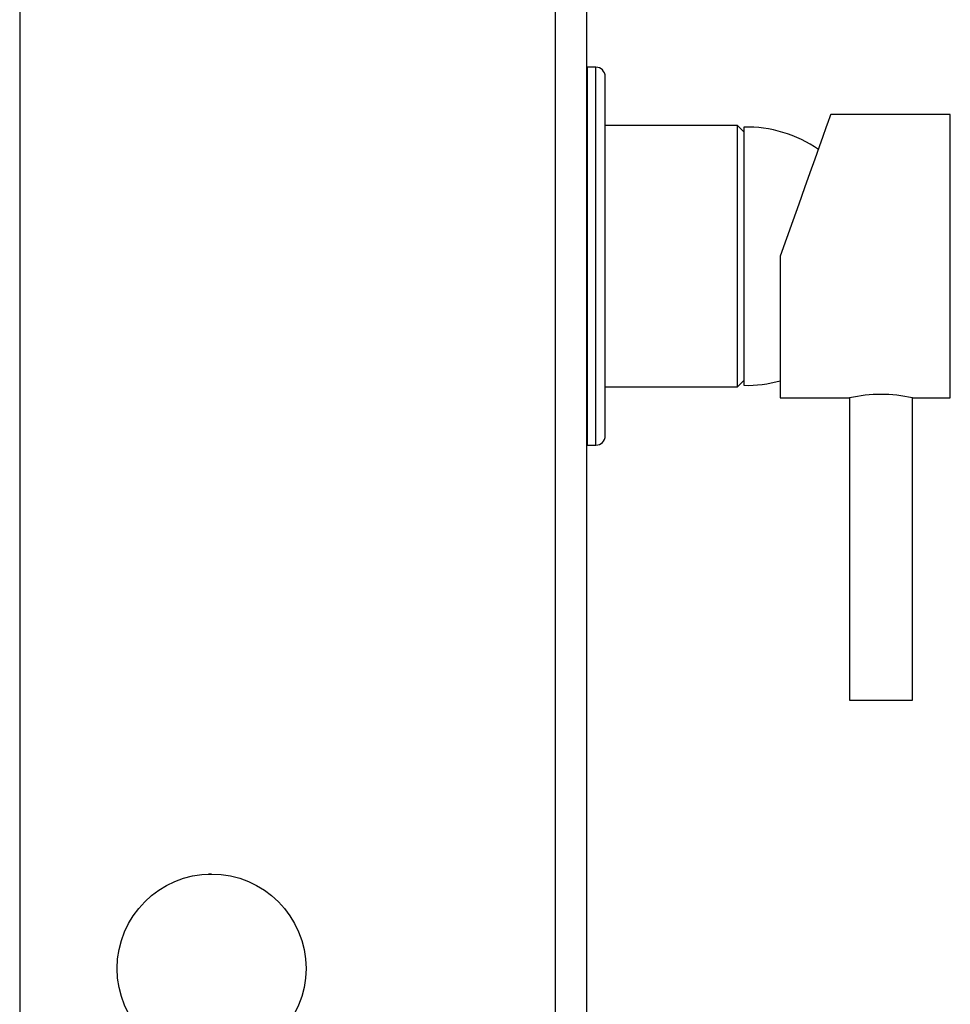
# Model space of a CAD drawing. Header units: millimetres. Extents: x 258.5 to 258.82, y 332.18 to 333.7.
# Tile 2 of 5: x 258.5 to 258.65, y 332.44 to 332.6. Entities that reach past the tile are written whole.
import ezdxf

# ---------------------------------------------------------------- set-up
doc = ezdxf.new("R2010")
doc.units = ezdxf.units.MM
doc.layers.add('SANINDUSA', color=3, linetype='Continuous')

msp = doc.modelspace()

# ---------------------------------------------------------------- linework, layer by layer
at = {"layer": 'SANINDUSA', "linetype": 'Continuous'}
for p, q in [((258.4997899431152, 333.5509292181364), (258.4997899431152, 332.3109292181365)), ((258.5848772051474, 332.3109292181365), (258.5848772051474, 333.5509292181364)), ((258.5897899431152, 333.5509292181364), (258.5897899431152, 332.3109292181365)), ((258.5912899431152, 332.5890149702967), (258.5898899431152, 332.5890149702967)), ((258.5898899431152, 332.5890149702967), (258.5898899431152, 332.5590149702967)), ((258.5912899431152, 332.5290149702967), (258.5912899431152, 332.5890149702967)), ((258.5927899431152, 332.5305149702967), (258.5927899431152, 332.5875149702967)), ((258.6475899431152, 332.5815149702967), (258.6285899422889, 332.5815149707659)), ((258.6475899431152, 332.5365149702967), (258.6475899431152, 332.5815149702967)), ((258.6137899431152, 332.5797649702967), (258.5927899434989, 332.5797649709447)), ((258.6147899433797, 332.5787649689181), (258.6137899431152, 332.5797649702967)), ((258.6137899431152, 332.5382649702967), (258.6137899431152, 332.5797649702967)), ((258.6147899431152, 332.5795149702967), (258.6147899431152, 332.5385149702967)), ((258.5898899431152, 332.5590149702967), (258.5898899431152, 332.5290149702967)), ((258.6205899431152, 332.5590149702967), (258.6205899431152, 332.5365149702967)), ((258.6137899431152, 332.5382649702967), (258.6147899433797, 332.5392649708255)), ((258.5927899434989, 332.5382649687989), (258.6137899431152, 332.5382649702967)), ((258.6205899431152, 332.5365149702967), (258.6315899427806, 332.5365149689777)), ((258.6315899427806, 332.5365149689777), (258.6315899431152, 332.4885149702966)), ((258.6415899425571, 332.5365149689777), (258.6475899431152, 332.5365149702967)), ((258.6415899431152, 332.4885149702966), (258.6415899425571, 332.5365149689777)), ((258.5898899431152, 332.5290149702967), (258.5912899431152, 332.5290149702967)), ((258.6315899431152, 332.4885149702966), (258.6365899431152, 332.4885149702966)), ((258.6365899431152, 332.4885149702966), (258.6415899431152, 332.4885149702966)), ((258.5302694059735, 332.4609292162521), (258.5297853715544, 332.4609292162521))]:
    msp.add_line(p, q, dxfattribs=at)
at = {"layer": 'SANINDUSA', "linetype": 'Continuous', "flags": 128}
msp.add_lwpolyline([(258.6285899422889, 332.5815149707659), (258.6285741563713, 332.5814705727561), (258.6284482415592, 332.5811164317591), (258.6281983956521, 332.580413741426), (258.6278285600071, 332.57937358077), (258.6273445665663, 332.5780123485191), (258.6267540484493, 332.5763515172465), (258.6260663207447, 332.5744172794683), (258.6252922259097, 332.5722401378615), (258.6244439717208, 332.5698544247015), (258.6235349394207, 332.5672977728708), (258.6225794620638, 332.5646104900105), (258.6215926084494, 332.5618349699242), (258.6205899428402, 332.5590149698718)], dxfattribs=at)
at = {"layer": 'SANINDUSA', "linetype": 'Continuous'}
msp.add_circle((258.5302678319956, 332.4459289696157), 0.01499928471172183, dxfattribs=at)
for centre, radius, start, end in [((258.5898899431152, 332.5889149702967), 0.0001000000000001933, 90, 180), ((258.5912899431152, 332.5875149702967), 0.001500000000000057, 0, 90), ((258.6152441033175, 332.5595201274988), 0.0200000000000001, 55.20532362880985, 91.30118498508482), ((258.6152441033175, 332.5585098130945), 0.01999999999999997, 268.6988150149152, 285.5031878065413), ((258.6365899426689, 332.5143253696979), 0.02274595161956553, 77.3015782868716, 102.6984217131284), ((258.5912899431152, 332.5305149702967), 0.001500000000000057, 270, 0), ((258.5898899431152, 332.5291149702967), 0.0001000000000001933, 180, 270)]:
    msp.add_arc(centre, radius, start, end, dxfattribs=at)

doc.saveas('drawing.dxf')
